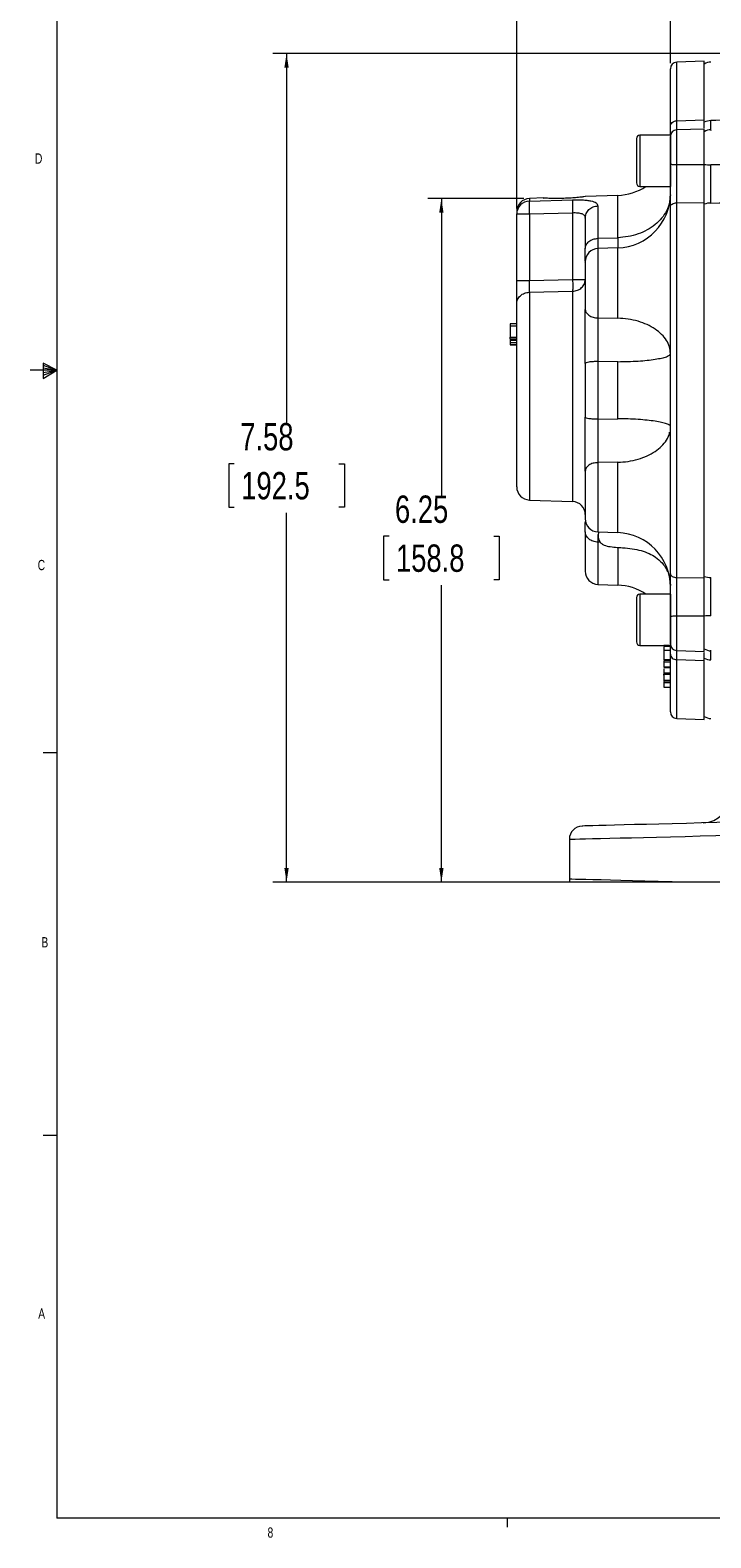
# Model space of a CAD drawing. Header units: inches. Extents: x 0.3 to 33.9, y 0.2 to 21.6.
# Tile 1 of 18: x 0.3 to 6.5, y 0.2 to 14. Entities that reach past the tile are written whole.
import ezdxf

# ---------------------------------------------------------------- set-up
doc = ezdxf.new("R2010")
doc.units = ezdxf.units.IN
doc.header["$MEASUREMENT"] = 0
doc.layers.add('SLD-0', color=7, linetype='Continuous', lineweight=15)
doc.styles.add('SLDTEXTSTYLE0', font='TXT', dxfattribs={"width": 0.75})
doc.dimstyles.new('SLDDIMSTYLE0', dxfattribs={"dimtxt": 0.25, "dimasz": 0.13, "dimexe": 0, "dimexo": 0.0625, "dimgap": 0.0625, "dimtad": 0, "dimtih": 1, "dimtoh": 1, "dimrnd": 1e-09, "dimzin": 12, "dimdsep": 46, "dimtxsty": 'SLDTEXTSTYLE0', "dimsah": 1, "dimcen": 0.09, "dimadec": 0, "dimazin": 3, "dimtfac": 1, "dimtofl": 0, "dimtmove": 0, "dimatfit": 3, "dimfxl": 1, "dimfrac": 2, "dimtolj": 1, "dimtzin": 12, "dimarcsym": 0})

# ---------------------------------------------------------------- blocks, each defined once
blk = doc.blocks.new('_D_6')
at = {"layer": 'SLD-0'}
for p, q in [((4.736, 12.391), (4.736, 16.216)), ((4.736, 16.091), (6.108, 16.091)), ((6.248, 16.128), (6.197, 16.128)), ((6.197, 16.128), (6.197, 15.731)), ((7.206, 16.128), (7.257, 16.128)), ((7.257, 16.128), (7.257, 15.731)), ((8.718, 16.091), (7.346, 16.091)), ((6.197, 15.731), (6.248, 15.731)), ((7.257, 15.731), (7.206, 15.731))]:
    blk.add_line(p, q, dxfattribs=at)
for points in [[(4.736, 16.091), (4.866, 16.071), (4.866, 16.111)], [(8.718, 16.091), (8.588, 16.111), (8.588, 16.071)]]:
    blk.add_solid(points, dxfattribs=at)
at = {"layer": 'SLD-0', "char_height": 0.25, "attachment_point": 1, "style": 'SLDTEXTSTYLE0'}
for s, insert in [('3.98', (6.302, 16.501, -0.858)), ('101.2', (6.311, 16.054, -0.858))]:
    blk.add_mtext(s, dxfattribs=dict(at, insert=insert))
blk = doc.blocks.new('_D_7')
at = {"layer": 'SLD-0'}
for p, q in [((6.144, 13.72), (6.144, 15.035)), ((6.144, 14.91), (6.905, 14.91)), ((7.044, 14.947), (6.993, 14.947)), ((6.993, 14.947), (6.993, 14.55)), ((7.818, 14.947), (7.868, 14.947)), ((7.868, 14.947), (7.868, 14.55)), ((8.718, 14.91), (7.957, 14.91)), ((6.993, 14.55), (7.044, 14.55)), ((7.868, 14.55), (7.818, 14.55))]:
    blk.add_line(p, q, dxfattribs=at)
for points in [[(6.144, 14.91), (6.274, 14.89), (6.274, 14.93)], [(8.718, 14.91), (8.588, 14.93), (8.588, 14.89)]]:
    blk.add_solid(points, dxfattribs=at)
at = {"layer": 'SLD-0', "char_height": 0.25, "attachment_point": 1, "style": 'SLDTEXTSTYLE0'}
for s, insert in [('2.57', (7.006, 15.32, -0.858)), ('65.4', (7.108, 14.872, -0.858))]:
    blk.add_mtext(s, dxfattribs=dict(at, insert=insert))
blk = doc.blocks.new('_D_10')
at = {"layer": 'SLD-0'}
for p, q in [((4.802, 12.482), (3.921, 12.482)), ((4.046, 12.482), (4.046, 9.766)), ((3.567, 9.392), (3.516, 9.392)), ((3.516, 9.392), (3.516, 8.995)), ((4.525, 9.392), (4.576, 9.392)), ((4.576, 9.392), (4.576, 8.995)), ((3.516, 8.995), (3.567, 8.995)), ((4.576, 8.995), (4.525, 8.995)), ((4.046, 6.228), (4.046, 8.944)), ((7.116, 6.228), (3.921, 6.228))]:
    blk.add_line(p, q, dxfattribs=at)
for points in [[(4.046, 12.482), (4.026, 12.352), (4.066, 12.352)], [(4.046, 6.228), (4.066, 6.358), (4.026, 6.358)]]:
    blk.add_solid(points, dxfattribs=at)
at = {"layer": 'SLD-0', "char_height": 0.25, "attachment_point": 1, "style": 'SLDTEXTSTYLE0'}
for s, insert in [('6.25', (3.621, 9.765, -0.858)), ('158.8', (3.63, 9.317, -0.858))]:
    blk.add_mtext(s, dxfattribs=dict(at, insert=insert))
blk = doc.blocks.new('_D_11')
at = {"layer": 'SLD-0'}
for p, q in [((8.668, 13.808), (2.503, 13.808)), ((2.628, 13.808), (2.628, 10.429)), ((2.149, 10.055), (2.099, 10.055)), ((2.099, 10.055), (2.099, 9.658)), ((3.108, 10.055), (3.158, 10.055)), ((3.158, 10.055), (3.158, 9.658)), ((2.099, 9.658), (2.149, 9.658)), ((3.158, 9.658), (3.108, 9.658)), ((2.628, 6.228), (2.628, 9.607)), ((7.116, 6.228), (2.503, 6.228))]:
    blk.add_line(p, q, dxfattribs=at)
for points in [[(2.628, 13.808), (2.608, 13.678), (2.648, 13.678)], [(2.628, 6.228), (2.648, 6.358), (2.608, 6.358)]]:
    blk.add_solid(points, dxfattribs=at)
at = {"layer": 'SLD-0', "char_height": 0.25, "attachment_point": 1, "style": 'SLDTEXTSTYLE0'}
for s, insert in [('7.58', (2.204, 10.428, -0.858)), ('192.5', (2.213, 9.98, -0.858))]:
    blk.add_mtext(s, dxfattribs=dict(at, insert=insert))

msp = doc.modelspace()

# ---------------------------------------------------------------- linework, layer by layer
at = {"color": 7, "linetype": 'Continuous', "lineweight": 0}
for p, q in [((0.523, 21.411), (0.523, 0.411)), ((0.523, 10.911), (0.28, 10.911)), ((0.399, 10.976), (0.399, 10.837)), ((0.523, 10.911), (0.399, 10.976)), ((0.399, 10.958), (0.523, 10.911)), ((0.399, 10.934), (0.523, 10.911)), ((0.399, 10.837), (0.523, 10.911)), ((0.399, 10.865), (0.523, 10.911)), ((0.399, 10.891), (0.523, 10.911)), ((0.523, 7.411), (0.398, 7.411)), ((0.523, 3.911), (0.398, 3.911)), ((33.523, 0.411), (0.523, 0.411)), ((4.648, 0.411), (4.648, 0.326))]:
    msp.add_line(p, q, dxfattribs=at)
at = {"color": 7, "linetype": 'Continuous', "lineweight": 15}
for p, q in [((6.454, 13.739), (6.202, 13.73)), ((6.454, 13.201), (6.454, 13.739)), ((6.202, 13.193), (6.454, 13.201)), ((6.454, 13.118), (6.202, 13.11)), ((6.454, 13.179), (6.454, 13.201)), ((6.454, 12.792), (6.454, 13.118)), ((5.832, 13.03), (5.832, 12.625)), ((6.144, 13.062), (5.864, 13.062)), ((6.144, 13.062), (6.144, 12.593)), ((6.202, 12.792), (6.454, 12.792)), ((5.864, 12.593), (6.144, 12.593)), ((5.864, 12.593), (5.919, 12.593)), ((4.983, 12.487), (4.852, 12.482)), ((4.852, 12.459), (5.248, 12.471)), ((5.661, 12.51), (5.365, 12.5)), ((5.48, 12.415), (5.48, 12.118)), ((6.202, 12.442), (6.454, 12.445)), ((6.202, 9.014), (6.202, 12.442)), ((6.454, 9.011), (6.454, 12.445)), ((4.736, 12.362), (4.736, 12.341)), ((4.736, 11.733), (4.736, 12.341)), ((4.852, 12.341), (5.248, 12.352)), ((4.852, 12.341), (4.852, 11.733)), ((5.248, 12.352), (5.248, 11.741)), ((5.48, 12.118), (5.661, 12.124)), ((5.661, 12.03), (5.48, 12.024)), ((4.852, 11.733), (5.248, 11.741)), ((4.852, 11.625), (5.248, 11.634)), ((4.736, 11.336), (4.676, 11.336)), ((4.736, 11.313), (4.676, 11.313)), ((4.676, 11.313), (4.676, 11.215)), ((5.48, 11.39), (5.661, 11.387)), ((4.676, 11.215), (4.736, 11.215)), ((4.676, 11.2), (4.736, 11.2)), ((4.676, 11.186), (4.736, 11.186)), ((4.676, 11.186), (4.736, 11.186)), ((4.676, 11.186), (4.676, 11.163)), ((4.736, 11.163), (4.676, 11.163)), ((4.736, 11.143), (4.676, 11.143)), ((4.736, 11.143), (4.676, 11.143)), ((4.676, 11.143), (4.736, 11.143)), ((4.676, 11.143), (4.736, 11.143)), ((4.736, 11.143), (4.676, 11.143)), ((4.736, 11.143), (4.676, 11.143)), ((5.661, 10.989), (5.48, 10.991)), ((5.48, 10.991), (5.48, 10.465)), ((5.661, 10.467), (5.661, 10.989)), ((5.48, 10.465), (5.661, 10.467)), ((5.661, 10.069), (5.48, 10.066)), ((4.852, 9.724), (5.248, 9.71)), ((5.364, 9.552), (5.366, 9.529)), ((5.48, 9.432), (5.661, 9.426)), ((5.48, 9.432), (5.486, 9.432)), ((5.502, 9.338), (5.48, 9.338)), ((6.138, 8.998), (6.14, 8.967)), ((6.138, 8.998), (6.143, 8.942)), ((6.202, 9.014), (6.454, 9.011)), ((5.48, 8.952), (5.661, 8.946)), ((6.144, 8.863), (5.864, 8.863)), ((6.144, 8.863), (6.144, 8.394)), ((6.202, 8.665), (6.454, 8.665)), ((6.454, 8.338), (6.454, 8.665)), ((5.864, 8.394), (6.084, 8.394)), ((5.864, 8.394), (6.144, 8.394)), ((6.144, 8.394), (6.084, 8.394)), ((6.084, 8.394), (6.084, 8.391)), ((6.144, 8.383), (6.084, 8.383)), ((6.084, 8.358), (6.084, 8.353)), ((6.144, 8.346), (6.084, 8.346)), ((6.202, 8.347), (6.454, 8.338)), ((6.454, 8.255), (6.454, 8.277)), ((6.144, 8.263), (6.084, 8.263)), ((6.084, 8.26), (6.144, 8.26)), ((6.084, 8.253), (6.084, 8.241)), ((6.144, 8.241), (6.084, 8.241)), ((6.144, 8.194), (6.084, 8.194)), ((6.084, 8.193), (6.144, 8.193)), ((6.144, 8.139), (6.084, 8.139)), ((6.084, 8.138), (6.144, 8.138)), ((6.202, 8.264), (6.454, 8.255)), ((6.454, 7.717), (6.454, 8.255)), ((6.084, 8.132), (6.084, 8.128)), ((6.144, 8.128), (6.084, 8.128)), ((6.084, 8.075), (6.144, 8.075)), ((6.144, 8.068), (6.084, 8.068)), ((6.144, 8.052), (6.084, 8.052)), ((6.084, 8.012), (6.144, 8.012)), ((6.202, 7.726), (6.454, 7.717)), ((5.218, 6.621), (5.218, 6.255)), ((7.166, 6.228), (6.295, 6.228))]:
    msp.add_line(p, q, dxfattribs=at)
at = {"color": 8, "linetype": 'Continuous', "lineweight": 15}
for p, q in [((6.202, 13.193), (6.202, 13.73)), ((6.202, 12.792), (6.202, 13.11)), ((5.864, 13.062), (5.864, 12.593)), ((5.864, 12.593), (5.864, 12.593)), ((4.852, 12.482), (4.852, 12.459)), ((5.661, 12.124), (5.661, 12.51)), ((5.48, 12.024), (5.48, 11.39)), ((5.661, 11.387), (5.661, 12.03)), ((4.852, 11.625), (4.852, 9.724)), ((5.248, 11.634), (5.248, 9.71)), ((5.661, 9.426), (5.661, 10.069)), ((5.48, 10.066), (5.48, 9.432)), ((5.48, 9.432), (5.48, 9.432)), ((5.48, 9.338), (5.48, 8.952)), ((5.661, 9.29), (5.661, 8.946)), ((5.864, 8.863), (5.864, 8.394)), ((6.202, 8.347), (6.202, 8.665)), ((5.864, 8.394), (5.864, 8.394)), ((6.202, 7.726), (6.202, 8.264))]:
    msp.add_line(p, q, dxfattribs=at)
at = {"color": 7, "linetype": 'Continuous', "lineweight": 15, "flags": 128}
for points in [[(4.736, 12.341), (4.738, 12.341), (4.744, 12.341), (4.755, 12.341), (4.769, 12.341), (4.787, 12.341), (4.807, 12.341), (4.829, 12.341), (4.852, 12.341)], [(7.166, 6.789), (7.013, 6.785), (6.862, 6.781), (6.713, 6.777), (6.568, 6.773), (6.427, 6.77), (6.291, 6.766), (6.161, 6.763), (6.038, 6.759), (5.923, 6.756), (5.816, 6.754), (5.719, 6.751), (5.631, 6.749), (5.554, 6.747), (5.488, 6.745), (5.434, 6.744), (5.391, 6.742), (5.36, 6.742), (5.341, 6.741), (5.335, 6.741)], [(5.218, 6.621), (5.224, 6.621), (5.242, 6.622), (5.272, 6.622), (5.313, 6.623), (5.365, 6.625), (5.429, 6.626), (5.503, 6.628), (5.588, 6.63), (5.682, 6.632), (5.786, 6.635), (5.898, 6.638), (6.017, 6.641), (6.144, 6.644), (6.278, 6.647), (6.417, 6.651), (6.56, 6.654), (6.708, 6.658), (6.859, 6.661), (7.012, 6.665), (7.166, 6.669)], [(6.295, 6.228), (6.159, 6.232), (6.031, 6.235), (5.909, 6.238), (5.795, 6.241), (5.69, 6.243), (5.594, 6.246), (5.508, 6.248), (5.433, 6.25), (5.368, 6.251), (5.315, 6.252), (5.273, 6.253), (5.242, 6.254), (5.224, 6.255), (5.218, 6.255)]]:
    msp.add_lwpolyline(points, dxfattribs=at)
at = {"color": 7, "linetype": 'Continuous', "lineweight": 15}
for centre, radius, start, end in [((6.204, 13.67), 0.06, 92, 180), ((6.518, 13.611), 0.12, 92, 122.5136), ((6.204, 13.05), 0.06, 92, 180), ((6.517, 13.056), 0.139, 91.3784, 117.2489), ((6.518, 12.992), 0.12, 92, 122.5136), ((5.864, 13.03), 0.032, 90, 180), ((5.864, 13.03), 0.032, 90, 180), ((6.516, 13.578), 0.787, 265.4846, 269.8805), ((5.644, 13.01), 0.5, 272, 303.4252), ((5.864, 12.625), 0.032, 180, 270), ((5.864, 12.625), 0.032, 180, 270), ((4.856, 12.362), 0.12, 92, 180), ((4.855, 12.34), 0.119, 91.6066, 179.6363), ((5.644, 12.53), 0.5, 272, 0), ((6.516, 12.252), 0.189, 90.7382, 109.3568), ((5.484, 11.904), 0.12, 92, 180), ((4.856, 9.844), 0.12, 180, 268), ((5.244, 9.59), 0.12, 0, 88), ((5.484, 9.552), 0.12, 180, 268), ((5.644, 8.926), 0.5, 0, 88), ((5.484, 9.072), 0.12, 180, 268), ((6.516, 9.204), 0.189, 250.6423, 269.2625), ((5.644, 8.446), 0.5, 56.5748, 88), ((5.864, 8.831), 0.032, 90, 180), ((5.864, 8.831), 0.032, 90, 180), ((6.516, 7.878), 0.787, 90.1199, 94.515), ((5.864, 8.426), 0.032, 180, 270), ((5.864, 8.426), 0.032, 180, 270), ((6.204, 8.407), 0.06, 180, 268), ((6.518, 8.464), 0.12, 237.4864, 268), ((6.517, 8.4), 0.139, 242.7512, 268.6215), ((6.204, 7.786), 0.06, 180, 268), ((6.518, 7.845), 0.12, 237.4864, 268), ((6.438, 7.02), 0.25, 271.5, 0), ((5.338, 6.621), 0.12, 91.5, 180), ((5.338, 6.255), 0.12, 180, 192.7574)]:
    msp.add_arc(centre, radius, start, end, dxfattribs=at)
for points, knots in [([(6.144, 13.143), (6.144, 13.196), (6.144, 13.301), (6.144, 13.429), (6.144, 13.535), (6.144, 13.612), (6.144, 13.661), (6.144, 13.667), (6.144, 13.67)], [0, 0, 0, 0, 0.159897, 0.322712, 0.48827, 0.657816, 0.828519, 1, 1, 1, 1]), ([(8.718, 13.272), (8.232, 13.255), (7.498, 13.229), (6.763, 13.203), (6.514, 13.195)], [0, 0, 0, 0, 0.661168, 1, 1, 1, 1]), ([(6.144, 13.143), (6.145, 13.15), (6.146, 13.162), (6.16, 13.178), (6.179, 13.19), (6.194, 13.192), (6.202, 13.193)], [0, 0, 0, 0, 0.249999, 0.499999, 0.749999, 1, 1, 1, 1]), ([(6.144, 13.059), (6.144, 13.069), (6.144, 13.089), (6.144, 13.125), (6.144, 13.143)], [0, 0, 0, 0, 0.497589, 1, 1, 1, 1]), ([(6.454, 13.127), (6.454, 13.135), (6.454, 13.152), (6.454, 13.184), (6.454, 13.201)], [0, 0, 0, 0, 0.451685, 1, 1, 1, 1]), ([(6.144, 12.799), (6.144, 12.816), (6.144, 12.85), (6.144, 12.9), (6.144, 12.946), (6.144, 12.986), (6.144, 13.018), (6.144, 13.039), (6.144, 13.05), (6.144, 13.049), (6.144, 13.048)], [0, 0, 0, 0, 0.132669, 0.268874, 0.40508, 0.537749, 0.670418, 0.806623, 0.942829, 1, 1, 1, 1]), ([(6.144, 12.799), (6.145, 12.798), (6.146, 12.796), (6.16, 12.794), (6.179, 12.792), (6.194, 12.792), (6.202, 12.792)], [0, 0, 0, 0, 0.25, 0.5, 0.749999, 1, 1, 1, 1]), ([(6.144, 12.408), (6.144, 12.437), (6.144, 12.496), (6.144, 12.594), (6.144, 12.696), (6.144, 12.765), (6.144, 12.799)], [0, 0, 0, 0, 0.250001, 0.499962, 0.749995, 1, 1, 1, 1]), ([(6.202, 12.442), (6.202, 12.452), (6.202, 12.475), (6.202, 12.509), (6.201, 12.55), (6.201, 12.593), (6.201, 12.648), (6.202, 12.714), (6.202, 12.764), (6.202, 12.792)], [0, 0, 0, 0, 0.0931339, 0.2217772, 0.3180536, 0.4565954, 0.5943378, 0.7728327, 1, 1, 1, 1]), ([(6.454, 12.445), (6.454, 12.473), (6.454, 12.524), (6.454, 12.609), (6.454, 12.697), (6.454, 12.759), (6.454, 12.792)], [0, 0, 0, 0, 0.266835, 0.494114, 0.727989, 1, 1, 1, 1]), ([(8.718, 12.793), (8.329, 12.793), (7.594, 12.791), (6.86, 12.791), (6.514, 12.791)], [0, 0, 0, 0, 0.529676, 1, 1, 1, 1]), ([(6.514, 12.441), (6.514, 12.467), (6.514, 12.519), (6.514, 12.606), (6.514, 12.698), (6.514, 12.76), (6.514, 12.791)], [0, 0, 0, 0, 0.245724, 0.500002, 0.745724, 1, 1, 1, 1]), ([(4.852, 12.459), (4.851, 12.457), (4.851, 12.453), (4.85, 12.44), (4.85, 12.417), (4.85, 12.382), (4.851, 12.354), (4.852, 12.341)], [0, 0, 0, 0, 0.162091, 0.299678, 0.500678, 0.758228, 1, 1, 1, 1]), ([(5.288, 12.49), (5.271, 12.489), (5.233, 12.486), (5.166, 12.483), (5.098, 12.482), (5.038, 12.483), (4.998, 12.485), (4.98, 12.487), (4.982, 12.486), (4.983, 12.486)], [0, 0, 0, 0, 0.137732, 0.302887, 0.4706, 0.636573, 0.796997, 0.949531, 1, 1, 1, 1]), ([(5.248, 12.471), (5.248, 12.467), (5.247, 12.459), (5.247, 12.431), (5.247, 12.394), (5.248, 12.366), (5.248, 12.352)], [0, 0, 0, 0, 0.250114, 0.5, 0.749886, 1, 1, 1, 1]), ([(5.248, 12.471), (5.263, 12.471), (5.295, 12.471), (5.339, 12.47), (5.38, 12.467), (5.427, 12.459), (5.47, 12.444), (5.476, 12.425), (5.48, 12.415)], [0, 0, 0, 0, 0.120862, 0.242382, 0.365038, 0.48991, 0.743079, 1, 1, 1, 1]), ([(5.365, 12.5), (5.365, 12.5), (5.368, 12.5), (5.352, 12.498), (5.323, 12.494), (5.297, 12.491), (5.288, 12.49)], [0, 0, 0, 0, 0.083774, 0.440851, 0.798733, 1, 1, 1, 1]), ([(5.364, 12.301), (5.365, 12.316), (5.369, 12.345), (5.395, 12.382), (5.434, 12.408), (5.464, 12.413), (5.48, 12.415)], [0, 0, 0, 0, 0.25, 0.5, 0.75, 1, 1, 1, 1]), ([(6.144, 12.515), (6.142, 12.49), (6.138, 12.44), (6.11, 12.368), (6.066, 12.301), (6.006, 12.242), (5.932, 12.193), (5.848, 12.156), (5.757, 12.131), (5.693, 12.126), (5.661, 12.124)], [0, 0, 0, 0, 0.125, 0.25, 0.375, 0.5, 0.625, 0.75, 0.875, 1, 1, 1, 1]), ([(6.144, 12.408), (6.145, 12.412), (6.146, 12.421), (6.16, 12.432), (6.179, 12.44), (6.194, 12.442), (6.202, 12.442)], [0, 0, 0, 0, 0.25, 0.5, 0.749999, 1, 1, 1, 1]), ([(6.514, 12.441), (6.92, 12.445), (7.655, 12.453), (8.389, 12.461), (8.718, 12.464)], [0, 0, 0, 0, 0.55255, 1, 1, 1, 1]), ([(5.248, 12.352), (5.256, 12.353), (5.272, 12.353), (5.295, 12.352), (5.315, 12.349), (5.332, 12.344), (5.346, 12.337), (5.36, 12.324), (5.362, 12.31), (5.364, 12.301)], [0, 0, 0, 0, 0.126138, 0.24819, 0.366907, 0.4831, 0.607894, 0.735386, 1, 1, 1, 1]), ([(5.364, 12.301), (5.364, 12.278), (5.364, 12.233), (5.364, 12.14), (5.364, 12.063), (5.364, 12.024)], [0, 0, 0, 0, 0.33326, 0.666756, 1, 1, 1, 1]), ([(6.144, 9.048), (6.144, 9.128), (6.144, 9.289), (6.144, 9.551), (6.144, 9.828), (6.144, 10.12), (6.144, 10.422), (6.144, 10.728), (6.144, 11.034), (6.144, 11.336), (6.144, 11.628), (6.144, 11.906), (6.144, 12.167), (6.144, 12.328), (6.144, 12.408)], [0, 0, 0, 0, 0.079936, 0.161332, 0.244098, 0.328859, 0.414198, 0.5, 0.585797, 0.671136, 0.755901, 0.838663, 0.920061, 1, 1, 1, 1]), ([(5.364, 12.024), (5.365, 12.036), (5.369, 12.06), (5.395, 12.09), (5.434, 12.112), (5.464, 12.116), (5.48, 12.118)], [0, 0, 0, 0, 0.25, 0.5, 0.75, 1, 1, 1, 1]), ([(5.364, 11.913), (5.364, 11.924), (5.364, 11.949), (5.364, 11.998), (5.364, 12.024)], [0, 0, 0, 0, 0.46957, 1, 1, 1, 1]), ([(5.661, 12.124), (5.662, 12.103), (5.663, 12.063), (5.663, 12.043), (5.663, 12.033)], [0, 0, 0, 0, 0.513194, 1, 1, 1, 1]), ([(5.364, 11.901), (5.364, 11.902), (5.364, 11.905), (5.364, 11.883), (5.364, 11.838), (5.364, 11.774), (5.364, 11.698), (5.364, 11.615), (5.364, 11.534), (5.364, 11.49), (5.364, 11.468)], [0, 0, 0, 0, 0.0504836, 0.1889239, 0.3273644, 0.4592826, 0.5912009, 0.7296413, 0.8680817, 1, 1, 1, 1]), ([(4.736, 11.733), (4.737, 11.733), (4.741, 11.733), (4.767, 11.733), (4.806, 11.733), (4.836, 11.733), (4.852, 11.733)], [0, 0, 0, 0, 0.25, 0.5, 0.750001, 1, 1, 1, 1]), ([(4.736, 11.518), (4.736, 11.53), (4.736, 11.553), (4.736, 11.605), (4.736, 11.666), (4.736, 11.71), (4.736, 11.733)], [0, 0, 0, 0, 0.250351, 0.500132, 0.750013, 1, 1, 1, 1]), ([(4.852, 11.733), (4.851, 11.721), (4.851, 11.696), (4.851, 11.665), (4.851, 11.641), (4.851, 11.631), (4.852, 11.625)], [0, 0, 0, 0, 0.2667771, 0.5593332, 0.7636571, 1, 1, 1, 1]), ([(5.248, 11.634), (5.263, 11.636), (5.294, 11.64), (5.332, 11.665), (5.359, 11.7), (5.362, 11.727), (5.364, 11.741)], [0, 0, 0, 0, 0.25, 0.5, 0.75, 1, 1, 1, 1]), ([(5.248, 11.741), (5.263, 11.741), (5.294, 11.741), (5.332, 11.741), (5.359, 11.741), (5.362, 11.741), (5.364, 11.741)], [0, 0, 0, 0, 0.25, 0.5, 0.75, 1, 1, 1, 1]), ([(5.248, 11.741), (5.248, 11.73), (5.249, 11.708), (5.249, 11.678), (5.249, 11.652), (5.248, 11.64), (5.248, 11.634)], [0, 0, 0, 0, 0.250045, 0.5, 0.749955, 1, 1, 1, 1]), ([(4.736, 11.518), (4.737, 11.532), (4.741, 11.559), (4.767, 11.594), (4.806, 11.619), (4.836, 11.623), (4.852, 11.625)], [0, 0, 0, 0, 0.25, 0.5, 0.750001, 1, 1, 1, 1]), ([(4.736, 9.844), (4.736, 9.846), (4.736, 9.85), (4.736, 9.887), (4.736, 9.947), (4.736, 10.031), (4.736, 10.136), (4.736, 10.257), (4.736, 10.387), (4.736, 10.523), (4.736, 10.665), (4.736, 10.811), (4.736, 10.96), (4.736, 11.104), (4.736, 11.236), (4.736, 11.352), (4.736, 11.448), (4.736, 11.495), (4.736, 11.518)], [0, 0, 0, 0, 0.059425, 0.12141, 0.185227, 0.25, 0.314773, 0.37859, 0.440575, 0.5, 0.559425, 0.62141, 0.685227, 0.75, 0.814773, 0.87859, 0.940575, 1, 1, 1, 1]), ([(5.364, 11.468), (5.365, 11.458), (5.369, 11.438), (5.395, 11.413), (5.434, 11.394), (5.464, 11.391), (5.48, 11.39)], [0, 0, 0, 0, 0.25, 0.5, 0.75, 1, 1, 1, 1]), ([(5.364, 10.973), (5.364, 11.017), (5.364, 11.106), (5.364, 11.238), (5.364, 11.362), (5.364, 11.433), (5.364, 11.468)], [0, 0, 0, 0, 0.250628, 0.501002, 0.750578, 1, 1, 1, 1]), ([(4.676, 11.336), (4.676, 11.335), (4.676, 11.335), (4.676, 11.333), (4.676, 11.328), (4.676, 11.322), (4.676, 11.317), (4.676, 11.313)], [0, 0, 0, 0, 0.223084, 0.378096, 0.533766, 0.720443, 1, 1, 1, 1]), ([(5.48, 11.39), (5.479, 11.371), (5.479, 11.334), (5.479, 11.266), (5.479, 11.202), (5.479, 11.147), (5.479, 11.114), (5.479, 11.076), (5.479, 11.035), (5.479, 11.004), (5.48, 10.991)], [0, 0, 0, 0, 0.173075, 0.322557, 0.542416, 0.642138, 0.716632, 0.777709, 0.906676, 1, 1, 1, 1]), ([(6.144, 11.063), (6.142, 11.083), (6.138, 11.125), (6.11, 11.185), (6.066, 11.24), (6.006, 11.289), (5.932, 11.33), (5.848, 11.361), (5.757, 11.381), (5.693, 11.385), (5.661, 11.387)], [0, 0, 0, 0, 0.125, 0.25, 0.375, 0.5, 0.625, 0.75, 0.875, 1, 1, 1, 1]), ([(4.676, 11.2), (4.676, 11.202), (4.676, 11.204), (4.676, 11.208), (4.676, 11.211), (4.676, 11.214), (4.676, 11.215), (4.676, 11.215)], [0, 0, 0, 0, 0.122711, 0.245201, 0.422711, 0.701515, 1, 1, 1, 1]), ([(4.676, 11.2), (4.676, 11.199), (4.676, 11.197), (4.676, 11.193), (4.676, 11.189), (4.676, 11.187), (4.676, 11.186), (4.676, 11.186)], [0, 0, 0, 0, 0.1222678, 0.2752332, 0.4999711, 0.8003796, 1, 1, 1, 1]), ([(4.676, 11.163), (4.676, 11.161), (4.676, 11.156), (4.676, 11.15), (4.676, 11.145), (4.676, 11.143), (4.676, 11.143), (4.676, 11.143)], [0, 0, 0, 0, 0.219538, 0.497684, 0.778259, 0.919006, 1, 1, 1, 1]), ([(5.661, 10.989), (5.693, 10.99), (5.757, 10.991), (5.848, 10.995), (5.932, 11.002), (6.006, 11.011), (6.066, 11.023), (6.11, 11.035), (6.138, 11.049), (6.142, 11.058), (6.144, 11.063)], [0, 0, 0, 0, 0.125, 0.25, 0.375, 0.5, 0.625, 0.75, 0.875, 1, 1, 1, 1]), ([(5.48, 10.991), (5.464, 10.99), (5.434, 10.99), (5.395, 10.986), (5.369, 10.98), (5.365, 10.975), (5.364, 10.973)], [0, 0, 0, 0, 0.25, 0.5, 0.749999, 1, 1, 1, 1]), ([(5.364, 10.973), (5.364, 10.891), (5.364, 10.728), (5.364, 10.565), (5.364, 10.483)], [0, 0, 0, 0, 0.5, 1, 1, 1, 1]), ([(5.364, 9.988), (5.364, 10.024), (5.364, 10.095), (5.364, 10.219), (5.364, 10.351), (5.364, 10.439), (5.364, 10.483)], [0, 0, 0, 0, 0.2506276, 0.5010021, 0.7505776, 1, 1, 1, 1]), ([(5.364, 10.483), (5.365, 10.481), (5.369, 10.476), (5.395, 10.471), (5.434, 10.466), (5.464, 10.466), (5.48, 10.465)], [0, 0, 0, 0, 0.25, 0.5, 0.75, 1, 1, 1, 1]), ([(5.48, 10.465), (5.479, 10.441), (5.479, 10.395), (5.479, 10.317), (5.479, 10.252), (5.479, 10.199), (5.479, 10.169), (5.479, 10.135), (5.479, 10.101), (5.479, 10.077), (5.48, 10.066)], [0, 0, 0, 0, 0.173075, 0.322557, 0.542416, 0.642138, 0.716632, 0.777709, 0.906676, 1, 1, 1, 1]), ([(6.135, 10.407), (6.135, 10.407), (6.132, 10.412), (6.109, 10.421), (6.066, 10.434), (6.006, 10.445), (5.932, 10.454), (5.848, 10.461), (5.757, 10.466), (5.693, 10.466), (5.661, 10.467)], [0, 0, 0, 0, 0.005778, 0.14781, 0.289841, 0.431873, 0.573905, 0.715937, 0.857968, 1, 1, 1, 1]), ([(5.661, 10.069), (5.693, 10.071), (5.757, 10.075), (5.848, 10.096), (5.932, 10.126), (6.006, 10.167), (6.066, 10.216), (6.109, 10.271), (6.133, 10.315), (6.136, 10.34), (6.136, 10.344)], [0, 0, 0, 0, 0.13899, 0.27798, 0.41697, 0.55596, 0.694951, 0.833941, 0.972931, 1, 1, 1, 1]), ([(5.48, 10.066), (5.464, 10.065), (5.434, 10.062), (5.395, 10.044), (5.369, 10.018), (5.365, 9.998), (5.364, 9.988)], [0, 0, 0, 0, 0.25, 0.499999, 0.749999, 1, 1, 1, 1]), ([(5.364, 9.988), (5.364, 9.967), (5.364, 9.922), (5.364, 9.841), (5.364, 9.758), (5.364, 9.682), (5.364, 9.618), (5.364, 9.573), (5.364, 9.551), (5.364, 9.554), (5.364, 9.555)], [0, 0, 0, 0, 0.1319078, 0.270337, 0.4087665, 0.5406742, 0.672582, 0.8110114, 0.9494408, 1, 1, 1, 1]), ([(5.366, 9.527), (5.366, 9.528), (5.364, 9.531), (5.364, 9.524), (5.364, 9.519)], [0, 0, 0, 0, 0.284113, 1, 1, 1, 1]), ([(5.364, 9.432), (5.364, 9.459), (5.364, 9.495), (5.364, 9.514), (5.364, 9.519)], [0, 0, 0, 0, 0.740031, 1, 1, 1, 1]), ([(5.48, 9.338), (5.464, 9.34), (5.434, 9.344), (5.395, 9.366), (5.369, 9.396), (5.365, 9.42), (5.364, 9.432)], [0, 0, 0, 0, 0.25, 0.5, 0.75, 1, 1, 1, 1]), ([(5.364, 9.432), (5.364, 9.397), (5.364, 9.326), (5.364, 9.239), (5.364, 9.166), (5.364, 9.113), (5.364, 9.078), (5.364, 9.074), (5.364, 9.072)], [0, 0, 0, 0, 0.158357, 0.320262, 0.485487, 0.655662, 0.827262, 1, 1, 1, 1]), ([(5.479, 9.409), (5.479, 9.406), (5.479, 9.401), (5.479, 9.386), (5.479, 9.366), (5.479, 9.346), (5.48, 9.338)], [0, 0, 0, 0, 0.1282004, 0.3161099, 0.7128816, 1, 1, 1, 1]), ([(5.486, 9.432), (5.486, 9.431), (5.486, 9.428), (5.484, 9.418), (5.482, 9.406), (5.482, 9.387), (5.485, 9.37), (5.491, 9.353), (5.503, 9.333), (5.532, 9.311), (5.58, 9.298), (5.641, 9.292), (5.713, 9.287), (5.792, 9.279), (5.874, 9.263), (5.947, 9.237), (6.013, 9.2), (6.061, 9.157), (6.096, 9.111), (6.11, 9.083), (6.117, 9.069)], [0, 0, 0, 0, 0.005329, 0.044083, 0.086617, 0.123767, 0.141016, 0.157806, 0.189482, 0.219152, 0.282164, 0.353355, 0.428631, 0.52861, 0.623247, 0.712772, 0.790062, 0.885005, 0.941142, 1, 1, 1, 1]), ([(6.144, 9.048), (6.145, 9.044), (6.146, 9.035), (6.16, 9.024), (6.179, 9.016), (6.194, 9.015), (6.202, 9.014)], [0, 0, 0, 0, 0.25, 0.5, 0.749999, 1, 1, 1, 1]), ([(6.144, 8.657), (6.144, 8.691), (6.144, 8.76), (6.144, 8.862), (6.144, 8.961), (6.144, 9.019), (6.144, 9.048)], [0, 0, 0, 0, 0.250001, 0.499962, 0.749994, 1, 1, 1, 1]), ([(6.202, 8.665), (6.202, 8.676), (6.202, 8.703), (6.202, 8.742), (6.201, 8.787), (6.201, 8.832), (6.201, 8.886), (6.202, 8.948), (6.202, 8.99), (6.202, 9.014)], [0, 0, 0, 0, 0.093134, 0.221777, 0.318054, 0.456595, 0.594338, 0.772833, 1, 1, 1, 1]), ([(6.454, 8.663), (6.454, 8.691), (6.454, 8.749), (6.454, 8.836), (6.454, 8.921), (6.454, 8.983), (6.454, 9.017), (6.454, 9.026)], [0, 0, 0, 0, 0.225411, 0.45736, 0.682762, 0.914702, 1, 1, 1, 1]), ([(6.454, 8.665), (6.454, 8.697), (6.454, 8.757), (6.454, 8.845), (6.454, 8.93), (6.454, 8.983), (6.454, 9.011)], [0, 0, 0, 0, 0.266854, 0.494132, 0.728006, 1, 1, 1, 1]), ([(6.514, 8.665), (6.514, 8.695), (6.514, 8.756), (6.514, 8.847), (6.514, 8.936), (6.514, 8.988), (6.514, 9.015)], [0, 0, 0, 0, 0.245724, 0.500001, 0.745724, 1, 1, 1, 1]), ([(5.832, 8.831), (5.832, 8.829), (5.832, 8.824), (5.832, 8.799), (5.832, 8.773), (5.832, 8.741), (5.832, 8.693), (5.832, 8.629), (5.832, 8.564), (5.832, 8.517), (5.832, 8.484), (5.832, 8.458), (5.832, 8.433), (5.832, 8.429), (5.832, 8.426)], [0, 0, 0, 0, 0.119728, 0.18418, 0.25, 0.31582, 0.380272, 0.5, 0.619728, 0.68418, 0.75, 0.81582, 0.880272, 1, 1, 1, 1]), ([(6.144, 8.657), (6.145, 8.658), (6.146, 8.66), (6.16, 8.663), (6.179, 8.664), (6.194, 8.665), (6.202, 8.665)], [0, 0, 0, 0, 0.25, 0.5, 0.749998, 1, 1, 1, 1]), ([(6.144, 8.408), (6.144, 8.408), (6.144, 8.407), (6.144, 8.417), (6.144, 8.439), (6.144, 8.47), (6.144, 8.51), (6.144, 8.556), (6.144, 8.607), (6.144, 8.64), (6.144, 8.657)], [0, 0, 0, 0, 0.057272, 0.193463, 0.329654, 0.462309, 0.594963, 0.731154, 0.867345, 1, 1, 1, 1]), ([(6.084, 8.382), (6.084, 8.382), (6.084, 8.382), (6.084, 8.372), (6.084, 8.359), (6.084, 8.349), (6.084, 8.346)], [0, 0, 0, 0, 0.170192, 0.5200467, 0.8732414, 1, 1, 1, 1]), ([(6.084, 8.346), (6.084, 8.342), (6.084, 8.331), (6.084, 8.308), (6.084, 8.286), (6.084, 8.27), (6.084, 8.265), (6.084, 8.263)], [0, 0, 0, 0, 0.136117, 0.367253, 0.679818, 0.866895, 1, 1, 1, 1]), ([(6.144, 8.313), (6.144, 8.331), (6.144, 8.366), (6.144, 8.392), (6.144, 8.397), (6.144, 8.398)], [0, 0, 0, 0, 0.491394, 0.982842, 1, 1, 1, 1]), ([(6.144, 8.313), (6.145, 8.307), (6.146, 8.294), (6.16, 8.278), (6.179, 8.266), (6.194, 8.265), (6.202, 8.264)], [0, 0, 0, 0, 0.250001, 0.499999, 0.749999, 1, 1, 1, 1]), ([(6.144, 7.786), (6.144, 7.789), (6.144, 7.795), (6.144, 7.844), (6.144, 7.921), (6.144, 8.027), (6.144, 8.155), (6.144, 8.261), (6.144, 8.313)], [0, 0, 0, 0, 0.171594, 0.342271, 0.511803, 0.677326, 0.840122, 1, 1, 1, 1]), ([(6.454, 8.255), (6.454, 8.272), (6.454, 8.304), (6.454, 8.321), (6.454, 8.329)], [0, 0, 0, 0, 0.540737, 1, 1, 1, 1]), ([(6.084, 8.251), (6.084, 8.249), (6.084, 8.244), (6.084, 8.232), (6.084, 8.221), (6.084, 8.216), (6.084, 8.215)], [0, 0, 0, 0, 0.267906, 0.721071, 0.941074, 1, 1, 1, 1]), ([(6.084, 8.241), (6.084, 8.237), (6.084, 8.224), (6.084, 8.209), (6.084, 8.198), (6.084, 8.195), (6.084, 8.194)], [0, 0, 0, 0, 0.2092551, 0.6495704, 0.9233857, 1, 1, 1, 1]), ([(6.084, 8.215), (6.084, 8.211), (6.084, 8.208), (6.084, 8.204), (6.084, 8.204)], [0, 0, 0, 0, 0.866643, 1, 1, 1, 1]), ([(6.084, 8.18), (6.084, 8.174), (6.084, 8.16), (6.084, 8.146), (6.084, 8.141), (6.084, 8.139)], [0, 0, 0, 0, 0.310764, 0.768049, 1, 1, 1, 1]), ([(6.084, 8.15), (6.084, 8.15), (6.084, 8.149), (6.084, 8.147), (6.084, 8.145)], [0, 0, 0, 0, 0.0944217, 1, 1, 1, 1]), ([(6.084, 8.123), (6.084, 8.124), (6.084, 8.126), (6.084, 8.129), (6.084, 8.132), (6.084, 8.133), (6.084, 8.133)], [0, 0, 0, 0, 0.167304, 0.40261, 0.784184, 1, 1, 1, 1]), ([(6.084, 8.128), (6.084, 8.124), (6.084, 8.113), (6.084, 8.098), (6.084, 8.086), (6.084, 8.08), (6.084, 8.076), (6.084, 8.075), (6.084, 8.075)], [0, 0, 0, 0, 0.178224, 0.55629, 0.767495, 0.874167, 0.962519, 1, 1, 1, 1]), ([(6.084, 8.084), (6.084, 8.084), (6.084, 8.081), (6.084, 8.079), (6.084, 8.077)], [0, 0, 0, 0, 0.058691, 1, 1, 1, 1]), ([(6.084, 8.075), (6.084, 8.075), (6.084, 8.075), (6.084, 8.075), (6.084, 8.075)], [0, 0, 0, 0, 0.9543546, 1, 1, 1, 1]), ([(6.084, 8.073), (6.084, 8.072), (6.084, 8.07), (6.084, 8.069), (6.084, 8.068), (6.084, 8.068)], [0, 0, 0, 0, 0.337038, 0.75784, 1, 1, 1, 1]), ([(6.084, 8.061), (6.084, 8.059), (6.084, 8.054), (6.084, 8.053), (6.084, 8.052)], [0, 0, 0, 0, 0.488387, 1, 1, 1, 1]), ([(6.084, 8.059), (6.084, 8.055), (6.084, 8.044), (6.084, 8.031), (6.084, 8.02), (6.084, 8.015), (6.084, 8.013), (6.084, 8.012), (6.084, 8.012)], [0, 0, 0, 0, 0.178223, 0.556291, 0.767495, 0.874166, 0.962521, 1, 1, 1, 1]), ([(6.295, 6.228), (6.225, 6.228), (6.09, 6.228), (5.909, 6.228), (5.748, 6.228), (5.605, 6.228), (5.483, 6.228), (5.383, 6.228), (5.297, 6.228), (5.234, 6.228), (5.225, 6.228), (5.221, 6.228)], [0, 0, 0, 0, 0.110367, 0.212962, 0.315885, 0.418482, 0.52113, 0.624104, 0.726755, 0.863377, 1, 1, 1, 1])]:
    msp.add_open_spline(points, degree=3, knots=knots, dxfattribs=at)
at = {"color": 8, "linetype": 'Continuous', "lineweight": 15}
for points, knots in [([(6.202, 13.103), (6.202, 13.104), (6.201, 13.106), (6.201, 13.112), (6.201, 13.128), (6.202, 13.151), (6.202, 13.178), (6.202, 13.193)], [0, 0, 0, 0, 0.123713, 0.301736, 0.478733, 0.708095, 1, 1, 1, 1]), ([(6.514, 13.107), (6.514, 13.106), (6.514, 13.104), (6.514, 13.117), (6.514, 13.146), (6.514, 13.178), (6.514, 13.195)], [0, 0, 0, 0, 0.083483, 0.392455, 0.69103, 1, 1, 1, 1]), ([(5.48, 12.118), (5.479, 12.103), (5.479, 12.076), (5.479, 12.043), (5.479, 12.031), (5.479, 12.024)], [0, 0, 0, 0, 0.341224, 0.635935, 1, 1, 1, 1]), ([(6.202, 8.264), (6.202, 8.279), (6.202, 8.306), (6.201, 8.328), (6.201, 8.344), (6.201, 8.35), (6.202, 8.352), (6.202, 8.353)], [0, 0, 0, 0, 0.2919052, 0.5212676, 0.6982638, 0.8762872, 1, 1, 1, 1]), ([(6.514, 8.261), (6.514, 8.277), (6.514, 8.31), (6.514, 8.338), (6.514, 8.352), (6.514, 8.349), (6.514, 8.349)], [0, 0, 0, 0, 0.2982717, 0.6069261, 0.9051954, 1, 1, 1, 1])]:
    msp.add_open_spline(points, degree=3, knots=knots, dxfattribs=at)

# ---------------------------------------------------------------- texts
at = {"color": 7, "linetype": 'Continuous', "lineweight": 0, "char_height": 0.0938, "attachment_point": 1, "style": 'SLDTEXTSTYLE0'}
for s, insert in [('D', (0.324, 12.895)), ('C', (0.349, 9.176)), ('B', (0.383, 5.725)), ('A', (0.354, 2.328)), ('8', (2.454, 0.325))]:
    msp.add_mtext(s, dxfattribs=dict(at, insert=insert))

# ---------------------------------------------------------------- dimensions: what is measured, and where the dimension line sits
at = {"layer": 'SLD-0'}
for base, p2, picture, middle in [((4.736, 16.091), (4.736, 12.341), '_D_6', (6.727, 16.091)), ((6.144, 14.91), (6.144, 13.67), '_D_7', (7.431, 14.91))]:
    dim = msp.add_linear_dim(base=base, p1=(8.718, 17.526), p2=p2, dimstyle='SLDDIMSTYLE0', dxfattribs=at)
    dim.commit()
    dim.dimension.update_dxf_attribs({"geometry": picture, "text_midpoint": middle, "dimtype": 160})
for base, p1, picture, middle in [((2.628, 6.228), (8.718, 13.808), '_D_11', (2.628, 10.018)), ((4.046, 6.228), (4.852, 12.482), '_D_10', (4.046, 9.355))]:
    dim = msp.add_linear_dim(base=base, p1=p1, p2=(7.166, 6.228), angle=90, dimstyle='SLDDIMSTYLE0', dxfattribs=at)
    dim.commit()
    dim.dimension.update_dxf_attribs({"geometry": picture, "text_midpoint": middle, "dimtype": 160})

doc.saveas('drawing.dxf')
